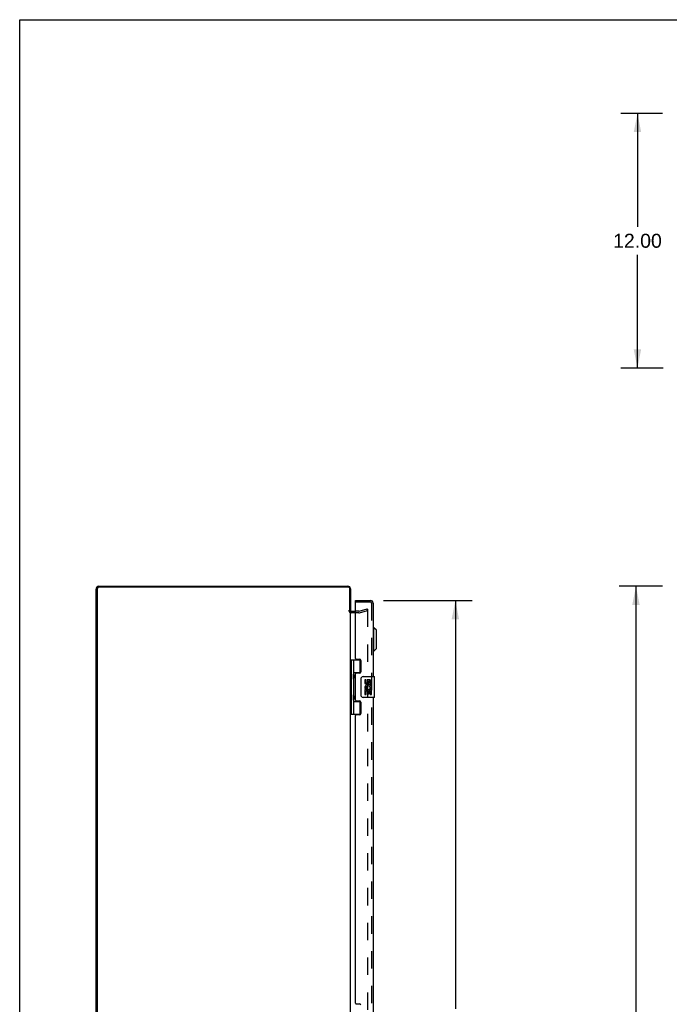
# Model space of a CAD drawing. Header units: inches. Extents: x 0 to 149, y 0 to 96.
# Tile 5 of 9: x 0 to 31, y 50 to 96. Entities that reach past the tile are written whole.
import ezdxf

# ---------------------------------------------------------------- set-up
doc = ezdxf.new("R2010")
doc.units = ezdxf.units.IN
doc.header["$LTSCALE"] = 8.201754
doc.header["$MEASUREMENT"] = 0
doc.linetypes.add('HIDDEN', pattern=[0.2, 0.1, -0.1])
doc.layers.get('0').update_dxf_attribs({"linetype": 'CONTINUOUS'})
for name, color, linetype in [('DEFAULT_2', 8, 'HIDDEN'), ('DIMENSIONS', 7, 'CONTINUOUS'), ('DOOR_ASSEMBLY', 7, 'CONTINUOUS')]:
    doc.layers.add(name, color=color, linetype=linetype)
doc.styles.get("Standard").update_dxf_attribs({"font": 'arial.ttf'})
doc.dimstyles.new('DIMSTYLE_1', dxfattribs={"dimtxt": 0.657895, "dimasz": 0.877193, "dimexe": 0.09, "dimexo": 0.07, "dimgap": 0.0375, "dimtad": 0, "dimtih": 1, "dimtoh": 1, "dimzin": 4, "dimdsep": 46, "dimtxsty": 'Standard', "dimblk": '_FILLED', "dimblk1": '_FILLED', "dimblk2": '_FILLED', "dimcen": 0.09, "dimadec": 3, "dimazin": 1, "dimtfac": 1, "dimtdec": 3, "dimtofl": 0, "dimtmove": 0, "dimatfit": 3, "dimldrblk": '_FILLED', "dimfxl": 0, "dimtolj": 1, "dimtzin": 4, "dimarcsym": 0})

# ---------------------------------------------------------------- blocks, each defined once
blk = doc.blocks.new('_FILLED')
at = {"color": 0, "linetype": 'ByBlock'}
blk.add_solid([(0, 0), (-1, 0.2), (-1, -0.2)], dxfattribs=at)
blk = doc.blocks.new('*D3')
at = {"layer": 'DIMENSIONS', "color": 2, "linetype": 'Continuous'}
for p, q in [((30.324, 92.071), (28.356, 92.071)), ((29.145, 92.071), (29.145, 86.729)), ((29.145, 80.071), (29.145, 85.413)), ((30.364, 80.071), (28.356, 80.071))]:
    blk.add_line(p, q, dxfattribs=at)
at = {"layer": 'DIMENSIONS', "color": 2, "linetype": 'Continuous', "xscale": 0.8771929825, "yscale": 0.8771929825, "zscale": 0.8771929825}
for p, rotation in [((29.145, 92.071), 90), ((29.145, 80.071), 270)]:
    blk.add_blockref('_FILLED', p, dxfattribs=dict(at, rotation=rotation))
at = {"layer": 'DIMENSIONS', "color": 2, "linetype": 'Continuous', "insert": (29.145, 86.4), "char_height": 0.6579, "width": 2.29896, "attachment_point": 2, "line_spacing_factor": 0.9}
blk.add_mtext('12.00', dxfattribs=at)
blk = doc.blocks.new('*D4')
at = {"layer": 'DIMENSIONS', "color": 2, "linetype": 'Continuous'}
for p, q in [((17.169, 69.11), (21.344, 69.11)), ((20.555, 69.11), (20.555, 49.862)), ((20.555, 28.46), (20.555, 47.56)), ((17.169, 28.46), (21.344, 28.46))]:
    blk.add_line(p, q, dxfattribs=at)
at = {"layer": 'DIMENSIONS', "color": 2, "linetype": 'Continuous', "xscale": 0.8771929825, "yscale": 0.8771929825, "zscale": 0.8771929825}
for p, rotation in [((20.555, 69.11), 90), ((20.555, 28.46), 270)]:
    blk.add_blockref('_FILLED', p, dxfattribs=dict(at, rotation=rotation))
at = {"layer": 'DIMENSIONS', "color": 2, "linetype": 'Continuous', "insert": (20.555, 49.533), "char_height": 0.6579, "width": 2.75386, "attachment_point": 2, "line_spacing_factor": 0.9}
blk.add_mtext('40.65\\PDOOR', dxfattribs=at)
blk = doc.blocks.new('*D9')
at = {"layer": 'DIMENSIONS', "color": 2, "linetype": 'Continuous'}
for p, q in [((30.324, 69.785), (28.284, 69.785)), ((29.074, 69.785), (29.074, 49.443)), ((29.074, 27.785), (29.074, 48.127)), ((30.324, 27.785), (28.284, 27.785))]:
    blk.add_line(p, q, dxfattribs=at)
at = {"layer": 'DIMENSIONS', "color": 2, "linetype": 'Continuous', "xscale": 0.8771929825, "yscale": 0.8771929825, "zscale": 0.8771929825}
for p, rotation in [((29.074, 69.785), 90), ((29.074, 27.785), 270)]:
    blk.add_blockref('_FILLED', p, dxfattribs=dict(at, rotation=rotation))
at = {"layer": 'DIMENSIONS', "color": 2, "linetype": 'Continuous', "insert": (29.074, 49.114), "char_height": 0.6579, "width": 2.29896, "attachment_point": 2, "line_spacing_factor": 0.9}
blk.add_mtext('42.00', dxfattribs=at)

msp = doc.modelspace()

# ---------------------------------------------------------------- linework, layer by layer
at = {"color": 7, "linetype": 'Continuous'}
for p, q in [((0, 0), (0, 96.491)), ((0, 96.491), (149.123, 96.491))]:
    msp.add_line(p, q, dxfattribs=at)
at = {"color": 3, "linetype": 'Continuous'}
for p, q in [((3.604, 27.921), (3.604, 69.649)), ((3.657, 69.672), (3.657, 27.898)), ((3.737, 69.752), (15.501, 69.752)), ((3.74, 69.785), (15.487, 69.785)), ((15.581, 68.61), (15.581, 69.672)), ((15.604, 69.668), (15.604, 68.623)), ((15.604, 28.96), (15.604, 68.61)), ((15.646, 68.61), (15.847, 68.61))]:
    msp.add_line(p, q, dxfattribs=at)
for centre, radius, start, end in [((3.74, 69.649), 0.136, 90, 180), ((3.737, 69.672), 0.08, 90, 180), ((15.487, 69.668), 0.117, 0, 90), ((15.501, 69.672), 0.08, 0, 90), ((15.646, 68.652), 0.042, 180, 270)]:
    msp.add_arc(centre, radius, start, end, dxfattribs=at)
at = {"layer": 'DEFAULT_2', "color": 8, "linetype": 'HIDDEN'}
for p, q in [((16.011, 68.611), (16.397, 68.714)), ((16.416, 68.642), (16.397, 68.714)), ((16.004, 68.535), (15.646, 68.535)), ((16.004, 68.61), (15.847, 68.61)), ((16.03, 68.539), (16.416, 68.642)), ((16.416, 68.687), (16.416, 28.883))]:
    msp.add_line(p, q, dxfattribs=at)
for points in [[(16.392, 68.707), (16.394, 68.707), (16.396, 68.707), (16.397, 68.707)], [(16.397, 68.707), (16.397, 68.707), (16.396, 68.707), (16.395, 68.707), (16.394, 68.707), (16.394, 68.707), (16.393, 68.707), (16.392, 68.707)], [(16.416, 68.687), (16.416, 68.688), (16.416, 68.689), (16.416, 68.69), (16.416, 68.691), (16.416, 68.691), (16.416, 68.692), (16.415, 68.693), (16.415, 68.694), (16.415, 68.694), (16.415, 68.695), (16.414, 68.696), (16.414, 68.697), (16.414, 68.697), (16.413, 68.698), (16.413, 68.699), (16.412, 68.699), (16.412, 68.7), (16.411, 68.7), (16.411, 68.701), (16.41, 68.702), (16.41, 68.702), (16.409, 68.703), (16.409, 68.703), (16.408, 68.704), (16.407, 68.704), (16.407, 68.705), (16.406, 68.705), (16.405, 68.705), (16.405, 68.706), (16.404, 68.706), (16.403, 68.706), (16.403, 68.706), (16.402, 68.707), (16.401, 68.707), (16.4, 68.707), (16.4, 68.707), (16.399, 68.707), (16.398, 68.707), (16.397, 68.707), (16.397, 68.707)], [(16.397, 68.707), (16.398, 68.707), (16.4, 68.707), (16.402, 68.707), (16.404, 68.706), (16.405, 68.705), (16.407, 68.704), (16.409, 68.703), (16.41, 68.702), (16.412, 68.7), (16.413, 68.699), (16.414, 68.697), (16.415, 68.695), (16.415, 68.693), (16.416, 68.691), (16.416, 68.689), (16.416, 68.687)]]:
    msp.add_lwpolyline(points, dxfattribs=at)
for centre, radius, start, end in [((15.646, 68.652), 0.117, 180, 270), ((16.004, 68.635), 0.025, 270, 285), ((16.004, 68.635), 0.1, 270, 285)]:
    msp.add_arc(centre, radius, start, end, dxfattribs=at)
at = {"layer": 'DOOR_ASSEMBLY', "color": 7, "linetype": 'Continuous'}
for p, q in [((15.847, 69.035), (15.847, 69.11)), ((15.862, 69.035), (15.847, 69.035)), ((16.711, 67.833), (16.672, 67.833)), ((16.711, 66.73), (16.711, 67.833)), ((16.829, 67.715), (16.711, 67.833)), ((16.829, 66.848), (16.829, 67.715)), ((16.829, 66.848), (16.711, 66.73)), ((16.711, 66.73), (16.672, 66.73)), ((15.604, 66.315), (16.088, 66.315)), ((15.643, 66.315), (15.643, 63.756)), ((15.742, 66.315), (15.742, 65.627)), ((16.062, 65.724), (16.062, 66.315)), ((15.742, 65.724), (16.089, 65.724)), ((15.758, 65.598), (15.758, 65.597)), ((15.758, 65.457), (15.758, 65.597)), ((15.758, 65.457), (15.758, 65.456)), ((16.03, 65.715), (16.03, 65.693)), ((16.03, 65.715), (16.082, 65.715)), ((16.207, 65.535), (16.717, 65.535)), ((16.732, 64.55), (16.732, 65.52)), ((15.742, 65.427), (15.742, 64.643)), ((16.107, 64.635), (16.107, 65.435)), ((16.282, 65.381), (16.282, 65.245)), ((16.345, 65.381), (16.282, 65.381)), ((16.345, 65.245), (16.345, 65.381)), ((16.41, 65.307), (16.41, 65.238)), ((16.471, 65.245), (16.47, 65.287)), ((16.533, 65.15), (16.533, 65.287)), ((16.533, 65.15), (16.594, 65.15)), ((16.594, 65.15), (16.594, 65.307)), ((16.594, 64.967), (16.594, 65.02)), ((15.758, 64.614), (15.758, 64.613)), ((15.758, 64.473), (15.758, 64.613)), ((16.717, 64.535), (16.207, 64.535)), ((16.282, 64.92), (16.282, 64.689)), ((16.3, 64.92), (16.282, 64.92)), ((16.282, 64.689), (16.345, 64.689)), ((16.335, 64.92), (16.362, 64.939)), ((16.335, 64.92), (16.594, 64.92)), ((16.345, 64.689), (16.345, 64.857)), ((16.345, 64.857), (16.41, 64.857)), ((16.41, 64.857), (16.41, 64.721)), ((16.41, 64.721), (16.47, 64.721)), ((16.47, 64.721), (16.47, 64.857)), ((16.47, 64.857), (16.533, 64.857)), ((16.526, 64.956), (16.583, 64.931)), ((16.533, 64.689), (16.533, 64.857)), ((16.533, 64.689), (16.594, 64.689)), ((16.594, 64.689), (16.594, 64.92)), ((15.742, 64.443), (15.742, 63.756)), ((15.742, 64.346), (16.089, 64.346)), ((15.758, 64.473), (15.758, 64.472)), ((16.03, 64.378), (16.03, 64.355)), ((16.082, 64.355), (16.03, 64.355)), ((16.062, 63.756), (16.062, 64.346)), ((15.604, 63.756), (16.088, 63.756))]:
    msp.add_line(p, q, dxfattribs=at)
at = {"layer": 'DOOR_ASSEMBLY', "color": 3, "linetype": 'Continuous'}
for p, q in [((15.847, 69.11), (16.555, 69.11)), ((15.847, 66.377), (15.847, 69.02)), ((16.672, 68.993), (16.672, 65.535)), ((15.878, 66.346), (16.035, 66.346)), ((16.097, 66.284), (16.097, 65.755)), ((15.847, 64.409), (15.847, 65.662)), ((16.035, 65.693), (15.878, 65.693)), ((16.672, 64.535), (16.672, 49.285)), ((15.878, 64.378), (16.035, 64.378)), ((16.097, 64.316), (16.097, 63.787)), ((15.847, 50.127), (15.847, 63.694)), ((16.035, 63.725), (15.878, 63.725)), ((15.878, 50.096), (16.035, 50.096))]:
    msp.add_line(p, q, dxfattribs=at)
at = {"layer": 'DOOR_ASSEMBLY', "color": 8, "linetype": 'HIDDEN'}
for p, q in [((16.555, 69.035), (15.862, 69.035)), ((16.597, 68.993), (16.597, 28.577))]:
    msp.add_line(p, q, dxfattribs=at)
at = {"layer": 'DOOR_ASSEMBLY', "color": 7, "linetype": 'Continuous'}
for points in [[(15.742, 65.671), (15.742, 65.663), (15.744, 65.653), (15.748, 65.643), (15.751, 65.631), (15.756, 65.62), (15.761, 65.608), (15.766, 65.596), (15.77, 65.585), (15.775, 65.573), (15.778, 65.562), (15.781, 65.55), (15.783, 65.539), (15.784, 65.527), (15.783, 65.516), (15.781, 65.504), (15.778, 65.493), (15.775, 65.481), (15.77, 65.47), (15.766, 65.458), (15.761, 65.446), (15.756, 65.434), (15.751, 65.423), (15.748, 65.412), (15.744, 65.401), (15.742, 65.392), (15.742, 65.383)], [(16.107, 65.435), (16.107, 65.441), (16.107, 65.448), (16.108, 65.454), (16.11, 65.46), (16.111, 65.466), (16.113, 65.471)], [(15.742, 64.687), (15.742, 64.679), (15.744, 64.669), (15.748, 64.659), (15.751, 64.647), (15.756, 64.636), (15.761, 64.624), (15.766, 64.612), (15.77, 64.601), (15.775, 64.589), (15.778, 64.578), (15.781, 64.566), (15.783, 64.555), (15.784, 64.543), (15.783, 64.532), (15.781, 64.52), (15.778, 64.509), (15.775, 64.497), (15.77, 64.486), (15.766, 64.474), (15.761, 64.462), (15.756, 64.45), (15.751, 64.439), (15.748, 64.428), (15.744, 64.417), (15.742, 64.408), (15.742, 64.399)], [(16.113, 64.599), (16.111, 64.605), (16.11, 64.61), (16.108, 64.616), (16.107, 64.623), (16.107, 64.629), (16.107, 64.635)]]:
    msp.add_lwpolyline(points, dxfattribs=at)
at = {"layer": 'DOOR_ASSEMBLY', "color": 3, "linetype": 'Continuous'}
for centre, radius, start, end in [((15.862, 69.02), 0.015, 90, 180), ((16.555, 68.993), 0.117, 0, 90), ((15.878, 66.377), 0.031, 180, 270), ((16.035, 66.284), 0.062, 0, 90), ((15.878, 65.662), 0.031, 90, 180), ((16.035, 65.755), 0.062, 270, 360), ((15.878, 64.409), 0.031, 180, 270), ((16.035, 64.316), 0.062, 0, 90), ((15.878, 63.694), 0.031, 90, 180), ((16.035, 63.787), 0.062, 270, 360), ((15.878, 50.127), 0.031, 180, 270), ((16.035, 50.034), 0.062, 0, 90)]:
    msp.add_arc(centre, radius, start, end, dxfattribs=at)
at = {"layer": 'DOOR_ASSEMBLY', "color": 8, "linetype": 'HIDDEN'}
msp.add_arc((16.555, 68.993), 0.042, 0, 90, dxfattribs=at)
at = {"layer": 'DOOR_ASSEMBLY', "color": 7, "linetype": 'Continuous'}
for centre, radius, start, end in [((15.668, 65.597), 0.09, 0.672, 35.1877), ((15.668, 65.457), 0.09, 324.8123, 359.328), ((16.207, 65.435), 0.1, 90, 158.7946), ((16.717, 65.52), 0.015, 0, 90), ((16.376, 65.245), 0.0943, 180, 360), ((16.436, 64.993), 0.154, 161.4199, 206.1963), ((16.439, 64.993), 0.157, 9.7031, 161.8791), ((16.376, 65.245), 0.0314, 180, 261.2295), ((16.439, 64.993), 0.0943, 336.5966, 215.1122), ((16.376, 65.249), 0.0362, 263.4285, 341.7628), ((16.502, 65.287), 0.0943, 71.7267, 167.4338), ((16.502, 65.287), 0.0314, 0, 180.0485), ((16.502, 65.287), 0.0943, 12.5402, 71.701), ((15.668, 64.613), 0.09, 0.672, 35.1877), ((16.207, 64.635), 0.1, 201.205, 270), ((16.439, 64.993), 0.157, 205.737, 207.8532), ((16.439, 64.993), 0.157, 336.5966, 350.2969), ((16.717, 64.55), 0.015, 270, 360), ((15.668, 64.473), 0.09, 324.8123, 359.328)]:
    msp.add_arc(centre, radius, start, end, dxfattribs=at)
for centre in [(15.831, 65.527), (15.831, 64.543)]:
    msp.add_ellipse(centre, major_axis=(0, 0.188), ratio=0.5625, start_param=1.007189, end_param=2.134404, dxfattribs=at)

# ---------------------------------------------------------------- dimensions: what is measured, and where the dimension line sits
at = {"layer": 'DIMENSIONS', "color": 2, "linetype": 'Continuous'}
for base, p1, p2, angle, picture, middle in [((29.145, 80.071), (30.394, 92.071), (30.434, 80.071), 270, '*D3', (29.173, 86.067)), ((29.074, 69.785), (30.394, 27.785), (30.394, 69.785), 90, '*D9', (29.057, 48.781))]:
    dim = msp.add_linear_dim(base=base, p1=p1, p2=p2, angle=angle, dimstyle='DIMSTYLE_1', dxfattribs=at)
    dim.commit()
    dim.dimension.update_dxf_attribs({"geometry": picture, "text_midpoint": middle, "dimtype": 160})
dim = msp.add_linear_dim(base=(20.555, 28.46), p1=(17.099, 69.11), p2=(17.099, 28.46), angle=270, text='<>\\PDOOR', dimstyle='DIMSTYLE_1', dxfattribs=at)
dim.commit()
dim.dimension.update_dxf_attribs({"geometry": '*D4', "text_midpoint": (20.555, 48.711), "dimtype": 160})

doc.saveas('drawing.dxf')
